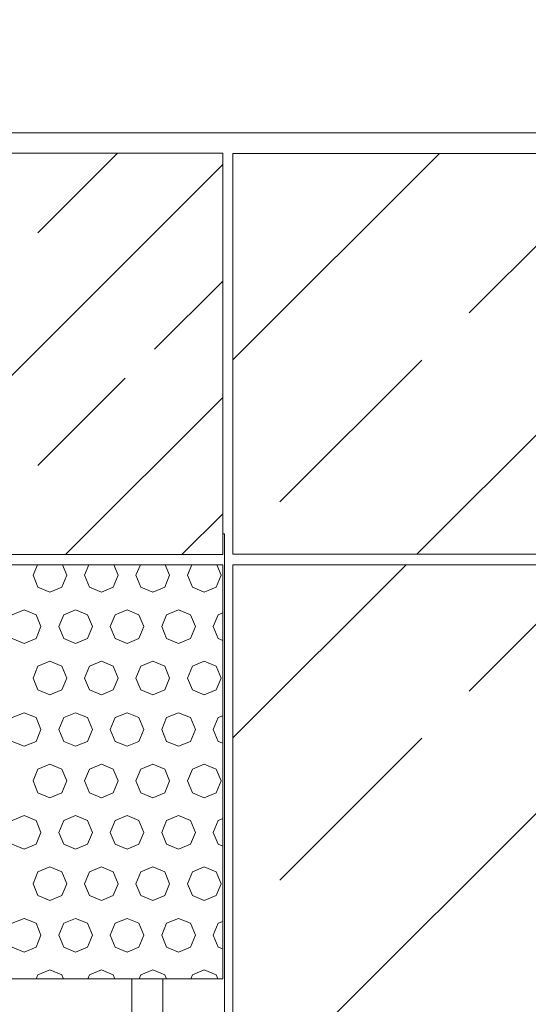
# Model space of a CAD drawing. Header units: millimetres. Extents: x 52659 to 1698020, y -10054 to 104697.
# Tile 111 of 256: x 190104 to 190598, y 13971 to 14928. Entities that reach past the tile are written whole.
import ezdxf

# ---------------------------------------------------------------- set-up
doc = ezdxf.new("R2010")
doc.units = ezdxf.units.MM
doc.header["$MEASUREMENT"] = 0
for name, color, linetype in [('02-04 BRISES SOLEIL FONCEES', 7, 'Continuous'), ('02-04 CASSETTES CLAIRES', 7, 'Continuous'), ('02-04 CASSETTES FONCEES', 7, 'Continuous'), ('02-04 Mur.Construction', 7, 'Continuous'), ('05-02 Cotation 200ème 100ème.Cotations', 7, 'Continuous'), ('Fenêtres ARCHICAD', 7, 'Continuous')]:
    doc.layers.add(name, color=color, linetype=linetype)
doc.styles.add('STYLE_GENERE_3', font='ARIALN.TTF')
doc.dimstyles.new('STYLE_GENERE__1', dxfattribs={"dimtxt": 200, "dimasz": 95, "dimexe": 0.18, "dimexo": 100, "dimgap": 0, "dimtad": 0, "dimlfac": 0.001, "dimzin": 0, "dimdsep": 46, "dimtxsty": 'STYLE_GENERE_3', "dimblk": 'ARROWHEAD_6', "dimblk1": 'ARROWHEAD_6', "dimblk2": 'ARROWHEAD_6', "dimcen": 0.09, "dimclrd": 7, "dimclre": 7, "dimclrt": 7, "dimazin": 0, "dimtfac": 1, "dimtdec": 4, "dimtmove": 2, "dimatfit": 3, "dimfxl": 1, "dimtolj": 1, "dimtzin": 0, "dimarcsym": 0})
doc.dimstyles.new('STYLE_GENERE__2', dxfattribs={"dimtxt": 200, "dimasz": 95, "dimexe": 0.18, "dimexo": 100, "dimgap": 0, "dimtad": 0, "dimlfac": 0.001, "dimzin": 0, "dimdsep": 46, "dimtxsty": 'STYLE_GENERE_3', "dimblk": 'ARROWHEAD_6', "dimblk1": 'ARROWHEAD_6', "dimblk2": 'ARROWHEAD_6', "dimcen": 0.09, "dimclrd": 7, "dimclre": 7, "dimclrt": 7, "dimazin": 0, "dimtfac": 1, "dimtdec": 4, "dimtmove": 0, "dimatfit": 3, "dimfxl": 1, "dimtolj": 1, "dimtzin": 0, "dimarcsym": 0})

# ---------------------------------------------------------------- blocks, each defined once
blk = doc.blocks.new('Élément de coupe_219_1', base_point=(131932.67, 5158.07))
at = {"layer": 'Fenêtres ARCHICAD', "color": 7, "linetype": 'Continuous', "lineweight": 9}
blk.add_line((190300.76, 14428.07), (190302.67, 14428.07), dxfattribs=at)
at = {"layer": 'Fenêtres ARCHICAD', "color": 7, "linetype": 'Continuous', "lineweight": 5}
for p, q in [((190212.67, 13995.45), (190212.67, 13268.07)), ((190242.67, 13238.07), (190242.67, 13995.45))]:
    blk.add_line(p, q, dxfattribs=at)
blk = doc.blocks.new('Élément de coupe_226_1', base_point=(131932.67, 5158.07))
at = {"layer": '02-04 Mur.Construction', "color": 7, "linetype": 'Continuous', "lineweight": 9}
blk.add_line((190302.67, 14428.07), (190302.67, 13145.96), dxfattribs=at)
blk = doc.blocks.new('Élément de coupe_236_1', base_point=(131932.67, 5158.07))
at = {"layer": '02-04 Mur.Construction', "color": 7, "linetype": 'Continuous', "lineweight": 9}
blk.add_line((220582.67, 14818.07), (134892.67, 14818.07), dxfattribs=at)
blk = doc.blocks.new('*X350', base_point=(131932.67, 5158.07))
at = {"layer": '02-04 BRISES SOLEIL FONCEES', "color": 7, "linetype": 'Continuous', "lineweight": 5}
for p, q in [((190120.78, 14398.1), (190116.55, 14387.88)), ((190149.25, 14387.88), (190145.02, 14398.1)), ((190170.78, 14398.1), (190166.55, 14387.88)), ((190199.25, 14387.88), (190195.02, 14398.1)), ((190220.78, 14398.1), (190216.55, 14387.88)), ((190249.25, 14387.88), (190245.02, 14398.1)), ((190270.78, 14398.1), (190266.55, 14387.88)), ((190299.25, 14387.88), (190295.02, 14398.1)), ((190116.55, 14387.88), (190121.34, 14376.32)), ((190144.46, 14376.32), (190149.25, 14387.88)), ((190166.55, 14387.88), (190171.34, 14376.32)), ((190194.46, 14376.32), (190199.25, 14387.88)), ((190216.55, 14387.88), (190221.34, 14376.32)), ((190244.46, 14376.32), (190249.25, 14387.88)), ((190266.55, 14387.88), (190271.34, 14376.32)), ((190294.46, 14376.32), (190299.25, 14387.88)), ((190121.34, 14376.32), (190132.9, 14371.53)), ((190132.9, 14371.53), (190144.46, 14376.32)), ((190171.34, 14376.32), (190182.9, 14371.53)), ((190182.9, 14371.53), (190194.46, 14376.32)), ((190221.34, 14376.32), (190232.9, 14371.53)), ((190232.9, 14371.53), (190244.46, 14376.32)), ((190271.34, 14376.32), (190282.9, 14371.53)), ((190282.9, 14371.53), (190294.46, 14376.32)), ((190107.9, 14354.23), (190096.34, 14349.44)), ((190119.46, 14349.44), (190107.9, 14354.23)), ((190157.9, 14354.23), (190146.34, 14349.44)), ((190169.46, 14349.44), (190157.9, 14354.23)), ((190207.9, 14354.23), (190196.34, 14349.44)), ((190219.46, 14349.44), (190207.9, 14354.23)), ((190257.9, 14354.23), (190246.34, 14349.44)), ((190269.46, 14349.44), (190257.9, 14354.23)), ((190300.76, 14351.28), (190296.34, 14349.44)), ((190124.25, 14337.88), (190119.46, 14349.44)), ((190146.34, 14349.44), (190141.55, 14337.88)), ((190174.25, 14337.88), (190169.46, 14349.44)), ((190196.34, 14349.44), (190191.55, 14337.88)), ((190224.25, 14337.88), (190219.46, 14349.44)), ((190246.34, 14349.44), (190241.55, 14337.88)), ((190274.25, 14337.88), (190269.46, 14349.44)), ((190296.34, 14349.44), (190291.55, 14337.88)), ((190119.46, 14326.32), (190124.25, 14337.88)), ((190141.55, 14337.88), (190146.34, 14326.32)), ((190169.46, 14326.32), (190174.25, 14337.88)), ((190191.55, 14337.88), (190196.34, 14326.32)), ((190219.46, 14326.32), (190224.25, 14337.88)), ((190241.55, 14337.88), (190246.34, 14326.32)), ((190269.46, 14326.32), (190274.25, 14337.88)), ((190291.55, 14337.88), (190296.34, 14326.32)), ((190096.34, 14326.32), (190107.9, 14321.53)), ((190107.9, 14321.53), (190119.46, 14326.32)), ((190146.34, 14326.32), (190157.9, 14321.53)), ((190157.9, 14321.53), (190169.46, 14326.32)), ((190196.34, 14326.32), (190207.9, 14321.53)), ((190207.9, 14321.53), (190219.46, 14326.32)), ((190246.34, 14326.32), (190257.9, 14321.53)), ((190257.9, 14321.53), (190269.46, 14326.32)), ((190296.34, 14326.32), (190300.76, 14324.49)), ((190132.9, 14304.23), (190121.34, 14299.44)), ((190144.46, 14299.44), (190132.9, 14304.23)), ((190182.9, 14304.23), (190171.34, 14299.44)), ((190194.46, 14299.44), (190182.9, 14304.23)), ((190232.9, 14304.23), (190221.34, 14299.44)), ((190244.46, 14299.44), (190232.9, 14304.23)), ((190282.9, 14304.23), (190271.34, 14299.44)), ((190294.46, 14299.44), (190282.9, 14304.23)), ((190121.34, 14299.44), (190116.55, 14287.88)), ((190149.25, 14287.88), (190144.46, 14299.44)), ((190171.34, 14299.44), (190166.55, 14287.88)), ((190199.25, 14287.88), (190194.46, 14299.44)), ((190221.34, 14299.44), (190216.55, 14287.88)), ((190249.25, 14287.88), (190244.46, 14299.44)), ((190271.34, 14299.44), (190266.55, 14287.88)), ((190299.25, 14287.88), (190294.46, 14299.44)), ((190116.55, 14287.88), (190121.34, 14276.32)), ((190144.46, 14276.32), (190149.25, 14287.88)), ((190166.55, 14287.88), (190171.34, 14276.32)), ((190194.46, 14276.32), (190199.25, 14287.88)), ((190216.55, 14287.88), (190221.34, 14276.32)), ((190244.46, 14276.32), (190249.25, 14287.88)), ((190266.55, 14287.88), (190271.34, 14276.32)), ((190294.46, 14276.32), (190299.25, 14287.88)), ((190121.34, 14276.32), (190132.9, 14271.53)), ((190132.9, 14271.53), (190144.46, 14276.32)), ((190171.34, 14276.32), (190182.9, 14271.53)), ((190182.9, 14271.53), (190194.46, 14276.32)), ((190221.34, 14276.32), (190232.9, 14271.53)), ((190232.9, 14271.53), (190244.46, 14276.32)), ((190271.34, 14276.32), (190282.9, 14271.53)), ((190282.9, 14271.53), (190294.46, 14276.32)), ((190107.9, 14254.23), (190096.34, 14249.44)), ((190119.46, 14249.44), (190107.9, 14254.23)), ((190124.25, 14237.88), (190119.46, 14249.44)), ((190146.34, 14249.44), (190141.55, 14237.88)), ((190157.9, 14254.23), (190146.34, 14249.44)), ((190169.46, 14249.44), (190157.9, 14254.23)), ((190174.25, 14237.88), (190169.46, 14249.44)), ((190196.34, 14249.44), (190191.55, 14237.88)), ((190207.9, 14254.23), (190196.34, 14249.44)), ((190219.46, 14249.44), (190207.9, 14254.23)), ((190224.25, 14237.88), (190219.46, 14249.44)), ((190246.34, 14249.44), (190241.55, 14237.88)), ((190257.9, 14254.23), (190246.34, 14249.44)), ((190269.46, 14249.44), (190257.9, 14254.23)), ((190274.25, 14237.88), (190269.46, 14249.44)), ((190296.34, 14249.44), (190291.55, 14237.88)), ((190300.76, 14251.28), (190296.34, 14249.44)), ((190119.46, 14226.32), (190124.25, 14237.88)), ((190141.55, 14237.88), (190146.34, 14226.32)), ((190169.46, 14226.32), (190174.25, 14237.88)), ((190191.55, 14237.88), (190196.34, 14226.32)), ((190219.46, 14226.32), (190224.25, 14237.88)), ((190241.55, 14237.88), (190246.34, 14226.32)), ((190269.46, 14226.32), (190274.25, 14237.88)), ((190291.55, 14237.88), (190296.34, 14226.32)), ((190096.34, 14226.32), (190107.9, 14221.53)), ((190107.9, 14221.53), (190119.46, 14226.32)), ((190146.34, 14226.32), (190157.9, 14221.53)), ((190157.9, 14221.53), (190169.46, 14226.32)), ((190196.34, 14226.32), (190207.9, 14221.53)), ((190207.9, 14221.53), (190219.46, 14226.32)), ((190246.34, 14226.32), (190257.9, 14221.53)), ((190257.9, 14221.53), (190269.46, 14226.32)), ((190296.34, 14226.32), (190300.76, 14224.49)), ((190121.34, 14199.44), (190116.55, 14187.88)), ((190132.9, 14204.23), (190121.34, 14199.44)), ((190144.46, 14199.44), (190132.9, 14204.23)), ((190149.25, 14187.88), (190144.46, 14199.44)), ((190171.34, 14199.44), (190166.55, 14187.88)), ((190182.9, 14204.23), (190171.34, 14199.44)), ((190194.46, 14199.44), (190182.9, 14204.23)), ((190199.25, 14187.88), (190194.46, 14199.44)), ((190221.34, 14199.44), (190216.55, 14187.88)), ((190232.9, 14204.23), (190221.34, 14199.44)), ((190244.46, 14199.44), (190232.9, 14204.23)), ((190249.25, 14187.88), (190244.46, 14199.44)), ((190271.34, 14199.44), (190266.55, 14187.88)), ((190282.9, 14204.23), (190271.34, 14199.44)), ((190294.46, 14199.44), (190282.9, 14204.23)), ((190299.25, 14187.88), (190294.46, 14199.44)), ((190116.55, 14187.88), (190121.34, 14176.32)), ((190144.46, 14176.32), (190149.25, 14187.88)), ((190166.55, 14187.88), (190171.34, 14176.32)), ((190194.46, 14176.32), (190199.25, 14187.88)), ((190216.55, 14187.88), (190221.34, 14176.32)), ((190244.46, 14176.32), (190249.25, 14187.88)), ((190266.55, 14187.88), (190271.34, 14176.32)), ((190294.46, 14176.32), (190299.25, 14187.88)), ((190121.34, 14176.32), (190132.9, 14171.53)), ((190132.9, 14171.53), (190144.46, 14176.32)), ((190171.34, 14176.32), (190182.9, 14171.53)), ((190182.9, 14171.53), (190194.46, 14176.32)), ((190221.34, 14176.32), (190232.9, 14171.53)), ((190232.9, 14171.53), (190244.46, 14176.32)), ((190271.34, 14176.32), (190282.9, 14171.53)), ((190282.9, 14171.53), (190294.46, 14176.32)), ((190107.9, 14154.23), (190096.34, 14149.44)), ((190119.46, 14149.44), (190107.9, 14154.23)), ((190124.25, 14137.88), (190119.46, 14149.44)), ((190146.34, 14149.44), (190141.55, 14137.88)), ((190157.9, 14154.23), (190146.34, 14149.44)), ((190169.46, 14149.44), (190157.9, 14154.23)), ((190174.25, 14137.88), (190169.46, 14149.44)), ((190196.34, 14149.44), (190191.55, 14137.88)), ((190207.9, 14154.23), (190196.34, 14149.44)), ((190219.46, 14149.44), (190207.9, 14154.23)), ((190224.25, 14137.88), (190219.46, 14149.44)), ((190246.34, 14149.44), (190241.55, 14137.88)), ((190257.9, 14154.23), (190246.34, 14149.44)), ((190269.46, 14149.44), (190257.9, 14154.23)), ((190274.25, 14137.88), (190269.46, 14149.44)), ((190296.34, 14149.44), (190291.55, 14137.88)), ((190300.76, 14151.28), (190296.34, 14149.44)), ((190119.46, 14126.32), (190124.25, 14137.88)), ((190141.55, 14137.88), (190146.34, 14126.32)), ((190169.46, 14126.32), (190174.25, 14137.88)), ((190191.55, 14137.88), (190196.34, 14126.32)), ((190219.46, 14126.32), (190224.25, 14137.88)), ((190241.55, 14137.88), (190246.34, 14126.32)), ((190269.46, 14126.32), (190274.25, 14137.88)), ((190291.55, 14137.88), (190296.34, 14126.32)), ((190096.34, 14126.32), (190107.9, 14121.53)), ((190107.9, 14121.53), (190119.46, 14126.32)), ((190146.34, 14126.32), (190157.9, 14121.53)), ((190157.9, 14121.53), (190169.46, 14126.32)), ((190196.34, 14126.32), (190207.9, 14121.53)), ((190207.9, 14121.53), (190219.46, 14126.32)), ((190246.34, 14126.32), (190257.9, 14121.53)), ((190257.9, 14121.53), (190269.46, 14126.32)), ((190296.34, 14126.32), (190300.76, 14124.49)), ((190132.9, 14104.23), (190121.34, 14099.44)), ((190144.46, 14099.44), (190132.9, 14104.23)), ((190182.9, 14104.23), (190171.34, 14099.44)), ((190194.46, 14099.44), (190182.9, 14104.23)), ((190232.9, 14104.23), (190221.34, 14099.44)), ((190244.46, 14099.44), (190232.9, 14104.23)), ((190282.9, 14104.23), (190271.34, 14099.44)), ((190294.46, 14099.44), (190282.9, 14104.23)), ((190121.34, 14099.44), (190116.55, 14087.88)), ((190149.25, 14087.88), (190144.46, 14099.44)), ((190171.34, 14099.44), (190166.55, 14087.88)), ((190199.25, 14087.88), (190194.46, 14099.44)), ((190221.34, 14099.44), (190216.55, 14087.88)), ((190249.25, 14087.88), (190244.46, 14099.44)), ((190271.34, 14099.44), (190266.55, 14087.88)), ((190299.25, 14087.88), (190294.46, 14099.44)), ((190116.55, 14087.88), (190121.34, 14076.32)), ((190144.46, 14076.32), (190149.25, 14087.88)), ((190166.55, 14087.88), (190171.34, 14076.32)), ((190194.46, 14076.32), (190199.25, 14087.88)), ((190216.55, 14087.88), (190221.34, 14076.32)), ((190244.46, 14076.32), (190249.25, 14087.88)), ((190266.55, 14087.88), (190271.34, 14076.32)), ((190294.46, 14076.32), (190299.25, 14087.88)), ((190121.34, 14076.32), (190132.9, 14071.53)), ((190132.9, 14071.53), (190144.46, 14076.32)), ((190171.34, 14076.32), (190182.9, 14071.53)), ((190182.9, 14071.53), (190194.46, 14076.32)), ((190221.34, 14076.32), (190232.9, 14071.53)), ((190232.9, 14071.53), (190244.46, 14076.32)), ((190271.34, 14076.32), (190282.9, 14071.53)), ((190282.9, 14071.53), (190294.46, 14076.32)), ((190107.9, 14054.23), (190096.34, 14049.44)), ((190119.46, 14049.44), (190107.9, 14054.23)), ((190157.9, 14054.23), (190146.34, 14049.44)), ((190169.46, 14049.44), (190157.9, 14054.23)), ((190207.9, 14054.23), (190196.34, 14049.44)), ((190219.46, 14049.44), (190207.9, 14054.23)), ((190257.9, 14054.23), (190246.34, 14049.44)), ((190269.46, 14049.44), (190257.9, 14054.23)), ((190124.25, 14037.88), (190119.46, 14049.44)), ((190146.34, 14049.44), (190141.55, 14037.88)), ((190174.25, 14037.88), (190169.46, 14049.44)), ((190196.34, 14049.44), (190191.55, 14037.88)), ((190224.25, 14037.88), (190219.46, 14049.44)), ((190246.34, 14049.44), (190241.55, 14037.88)), ((190274.25, 14037.88), (190269.46, 14049.44)), ((190296.34, 14049.44), (190291.55, 14037.88)), ((190300.76, 14051.28), (190296.34, 14049.44)), ((190119.46, 14026.32), (190124.25, 14037.88)), ((190141.55, 14037.88), (190146.34, 14026.32)), ((190169.46, 14026.32), (190174.25, 14037.88)), ((190191.55, 14037.88), (190196.34, 14026.32)), ((190219.46, 14026.32), (190224.25, 14037.88)), ((190241.55, 14037.88), (190246.34, 14026.32)), ((190269.46, 14026.32), (190274.25, 14037.88)), ((190291.55, 14037.88), (190296.34, 14026.32)), ((190096.34, 14026.32), (190107.9, 14021.53)), ((190107.9, 14021.53), (190119.46, 14026.32)), ((190146.34, 14026.32), (190157.9, 14021.53)), ((190157.9, 14021.53), (190169.46, 14026.32)), ((190196.34, 14026.32), (190207.9, 14021.53)), ((190207.9, 14021.53), (190219.46, 14026.32)), ((190246.34, 14026.32), (190257.9, 14021.53)), ((190257.9, 14021.53), (190269.46, 14026.32)), ((190296.34, 14026.32), (190300.76, 14024.49)), ((190121.34, 13999.44), (190119.69, 13995.45)), ((190132.9, 14004.23), (190121.34, 13999.44)), ((190144.46, 13999.44), (190132.9, 14004.23)), ((190146.12, 13995.45), (190144.46, 13999.44)), ((190171.34, 13999.44), (190169.69, 13995.45)), ((190182.9, 14004.23), (190171.34, 13999.44)), ((190194.46, 13999.44), (190182.9, 14004.23)), ((190196.12, 13995.45), (190194.46, 13999.44)), ((190221.34, 13999.44), (190219.69, 13995.45)), ((190232.9, 14004.23), (190221.34, 13999.44)), ((190244.46, 13999.44), (190232.9, 14004.23)), ((190246.12, 13995.45), (190244.46, 13999.44)), ((190271.34, 13999.44), (190269.69, 13995.45)), ((190282.9, 14004.23), (190271.34, 13999.44)), ((190294.46, 13999.44), (190282.9, 14004.23)), ((190296.12, 13995.45), (190294.46, 13999.44))]:
    blk.add_line(p, q, dxfattribs=at)
blk = doc.blocks.new('Élément de coupe_324_1', base_point=(131932.67, 5158.07))
at = {"layer": '02-04 BRISES SOLEIL FONCEES', "color": 7, "linetype": 'Continuous', "lineweight": 9}
for p, q in [((190300.76, 14398.1), (188542.67, 14398.1)), ((190300.76, 13995.45), (190300.76, 14398.1)), ((188542.67, 13995.45), (190300.76, 13995.45))]:
    blk.add_line(p, q, dxfattribs=at)
at = {"layer": '02-04 BRISES SOLEIL FONCEES', "lineweight": 0}
blk.add_blockref('*X350', (131932.67, 5158.07), dxfattribs=at)
blk = doc.blocks.new('Élément de coupe_419_1', base_point=(131932.67, 5158.07))
at = {"layer": '02-04 CASSETTES FONCEES', "color": 7, "linetype": 'Continuous', "lineweight": 9}
for p, q in [((190300.76, 14798.09), (188522.68, 14798.09)), ((190121.3, 14720.76), (190198.63, 14798.09)), ((190300.76, 14408.07), (190300.76, 14798.09)), ((189921.75, 14408.07), (190300.76, 14787.08)), ((190234.43, 14607.62), (190300.76, 14673.95)), ((190121.3, 14494.48), (190206.15, 14579.34)), ((190148.02, 14408.07), (190300.76, 14560.81)), ((190261.16, 14408.07), (190300.76, 14447.67)), ((188522.68, 14408.07), (190300.76, 14408.07))]:
    blk.add_line(p, q, dxfattribs=at)
blk = doc.blocks.new('Élément de coupe_429_1', base_point=(131932.67, 5158.07))
at = {"layer": '02-04 CASSETTES CLAIRES', "color": 7, "linetype": 'Continuous', "lineweight": 9}
for p, q in [((190310.76, 13861.97), (190846.86, 14398.07)), ((190310.76, 14229.66), (190479.17, 14398.07)), ((190310.76, 14398.07), (190310.76, 12248.07)), ((191510.68, 14398.07), (190310.76, 14398.07)), ((190540.23, 14275.28), (190663.02, 14398.07)), ((190356.38, 14091.43), (190494.26, 14229.32))]:
    blk.add_line(p, q, dxfattribs=at)
blk = doc.blocks.new('Élément de coupe_430_1', base_point=(131932.67, 5158.07))
at = {"layer": '02-04 CASSETTES CLAIRES', "color": 7, "linetype": 'Continuous', "lineweight": 9}
for p, q in [((190310.76, 14597.36), (190511.47, 14798.07)), ((190310.76, 14798.07), (190310.76, 14408.37)), ((193298.76, 14798.07), (190310.76, 14798.07)), ((190489.47, 14408.37), (190879.17, 14798.07)), ((190540.23, 14642.98), (190678.11, 14780.86)), ((190356.38, 14459.13), (190494.26, 14597.02)), ((190310.76, 14408.37), (193298.76, 14408.37))]:
    blk.add_line(p, q, dxfattribs=at)
blk = doc.blocks.new('*D729', base_point=(131932.67, 5158.07))
at = {"layer": '05-02 Cotation 200ème 100ème.Cotations', "color": 7, "linetype": 'Continuous', "lineweight": 25, "transparency": 16777216}
for p, q in [((187874.44, 14458.07), (187974.44, 14358.07)), ((187874.44, 13160.07), (187974.44, 13060.07))]:
    blk.add_line(p, q, dxfattribs=at)
at = {"layer": '05-02 Cotation 200ème 100ème.Cotations', "color": 7, "linetype": 'Continuous', "lineweight": 13, "transparency": 16777216}
for p, q in [((188018.19, 14408.07), (187830.69, 14408.07)), ((187924.44, 14007.95), (187924.44, 14408.07)), ((187924.44, 13110.07), (187924.44, 13510.2)), ((188018.19, 13110.07), (187830.69, 13110.07))]:
    blk.add_line(p, q, dxfattribs=at)
at = {"layer": '05-02 Cotation 200ème 100ème.Cotations', "color": 7, "lineweight": 9, "transparency": 16777216, "char_height": 200, "attachment_point": 7, "rotation": 90, "style": 'STYLE_GENERE_3'}
for s, insert in [('\\A1;0,40', (187881.59, 14381.77)), ('\\A1;1,30', (188024.44, 13535.07))]:
    blk.add_mtext(s, dxfattribs=dict(at, insert=insert))
blk = doc.blocks.new('ARROWHEAD_6')
at = {"color": 0, "linetype": 'Continuous', "lineweight": 0}
for p, q in [((-0.5, -0.5), (0.5, 0.5)), ((0, 0), (-1, 0))]:
    blk.add_line(p, q, dxfattribs=at)
blk = doc.blocks.new('*D730', base_point=(131932.67, 5158.07))
at = {"layer": '05-02 Cotation 200ème 100ème.Cotations', "color": 7, "linetype": 'Continuous', "lineweight": 25, "transparency": 16777216}
for p, q in [((187874.44, 14853.46), (187974.44, 14753.46)), ((187874.44, 14458.07), (187974.44, 14358.07))]:
    blk.add_line(p, q, dxfattribs=at)
at = {"layer": '05-02 Cotation 200ème 100ème.Cotations', "color": 7, "linetype": 'Continuous', "lineweight": 13, "transparency": 16777216}
for p, q in [((188018.19, 14803.46), (187830.69, 14803.46)), ((187924.44, 14408.07), (187924.44, 14803.46)), ((188018.19, 14408.07), (187830.69, 14408.07))]:
    blk.add_line(p, q, dxfattribs=at)
blk = doc.blocks.new('*D731', base_point=(131932.67, 5158.07))
at = {"layer": '05-02 Cotation 200ème 100ème.Cotations', "color": 7, "linetype": 'Continuous', "lineweight": 13, "transparency": 16777216}
for p, q in [((187924.44, 15506.26), (187924.44, 15581.26)), ((188018.19, 15506.26), (187830.69, 15506.26)), ((187924.44, 15403.74), (187924.44, 15506.26)), ((187924.44, 14803.46), (187924.44, 14905.98)), ((188018.19, 14803.46), (187830.69, 14803.46))]:
    blk.add_line(p, q, dxfattribs=at)
at = {"layer": '05-02 Cotation 200ème 100ème.Cotations', "color": 7, "linetype": 'Continuous', "lineweight": 25, "transparency": 16777216}
for p, q in [((187974.44, 15456.26), (187874.44, 15556.26)), ((187874.44, 14853.46), (187974.44, 14753.46))]:
    blk.add_line(p, q, dxfattribs=at)
at = {"layer": '05-02 Cotation 200ème 100ème.Cotations', "color": 7, "lineweight": 9, "transparency": 16777216, "insert": (188024.44, 14930.86), "char_height": 200, "attachment_point": 7, "rotation": 90, "style": 'STYLE_GENERE_3'}
blk.add_mtext('\\A1;0,70', dxfattribs=at)
blk = doc.blocks.new('*D744', base_point=(131932.67, 5158.07))
at = {"layer": '05-02 Cotation 200ème 100ème.Cotations', "color": 7, "linetype": 'Continuous', "lineweight": 25, "transparency": 16777216}
for p, q in [((165280.71, 14458.07), (165380.71, 14358.07)), ((165280.71, 11412.6), (165380.71, 11312.6))]:
    blk.add_line(p, q, dxfattribs=at)
at = {"layer": '05-02 Cotation 200ème 100ème.Cotations', "color": 7, "linetype": 'Continuous', "lineweight": 13, "transparency": 16777216}
for p, q in [((165424.46, 14408.07), (165236.96, 14408.07)), ((165330.71, 13134.21), (165330.71, 14408.07)), ((165330.71, 11362.6), (165330.71, 12636.46)), ((165424.46, 11362.6), (165236.96, 11362.6))]:
    blk.add_line(p, q, dxfattribs=at)
at = {"layer": '05-02 Cotation 200ème 100ème.Cotations', "color": 7, "lineweight": 9, "transparency": 16777216, "char_height": 200, "attachment_point": 7, "rotation": 90, "style": 'STYLE_GENERE_3'}
for s, insert in [('\\A1;0,40', (165287.85, 14381.77)), ('\\A1;3,05', (165430.71, 12661.33))]:
    blk.add_mtext(s, dxfattribs=dict(at, insert=insert))
blk = doc.blocks.new('*D745', base_point=(131932.67, 5158.07))
at = {"layer": '05-02 Cotation 200ème 100ème.Cotations', "color": 7, "linetype": 'Continuous', "lineweight": 25, "transparency": 16777216}
for p, q in [((165280.71, 14853.46), (165380.71, 14753.46)), ((165280.71, 14458.07), (165380.71, 14358.07))]:
    blk.add_line(p, q, dxfattribs=at)
at = {"layer": '05-02 Cotation 200ème 100ème.Cotations', "color": 7, "linetype": 'Continuous', "lineweight": 13, "transparency": 16777216}
for p, q in [((165424.46, 14803.46), (165236.96, 14803.46)), ((165330.71, 14408.07), (165330.71, 14803.46)), ((165424.46, 14408.07), (165236.96, 14408.07))]:
    blk.add_line(p, q, dxfattribs=at)
blk = doc.blocks.new('*D746', base_point=(131932.67, 5158.07))
at = {"layer": '05-02 Cotation 200ème 100ème.Cotations', "color": 7, "linetype": 'Continuous', "lineweight": 13, "transparency": 16777216}
for p, q in [((165330.71, 15506.26), (165330.71, 15581.26)), ((165424.46, 15506.26), (165236.96, 15506.26)), ((165330.71, 15403.74), (165330.71, 15506.26)), ((165330.71, 14803.46), (165330.71, 14905.98)), ((165424.46, 14803.46), (165236.96, 14803.46))]:
    blk.add_line(p, q, dxfattribs=at)
at = {"layer": '05-02 Cotation 200ème 100ème.Cotations', "color": 7, "linetype": 'Continuous', "lineweight": 25, "transparency": 16777216}
for p, q in [((165380.71, 15456.26), (165280.71, 15556.26)), ((165280.71, 14853.46), (165380.71, 14753.46))]:
    blk.add_line(p, q, dxfattribs=at)
at = {"layer": '05-02 Cotation 200ème 100ème.Cotations', "color": 7, "lineweight": 9, "transparency": 16777216, "insert": (165430.71, 14930.86), "char_height": 200, "attachment_point": 7, "rotation": 90, "style": 'STYLE_GENERE_3'}
blk.add_mtext('\\A1;0,70', dxfattribs=at)
blk = doc.blocks.new('*D764', base_point=(131932.67, 5158.07))
at = {"layer": '05-02 Cotation 200ème 100ème.Cotations', "color": 7, "linetype": 'Continuous', "lineweight": 25, "transparency": 16777216}
for p, q in [((135853.9, 14458.07), (135953.9, 14358.07)), ((135853.9, 11412.6), (135953.9, 11312.6))]:
    blk.add_line(p, q, dxfattribs=at)
at = {"layer": '05-02 Cotation 200ème 100ème.Cotations', "color": 7, "linetype": 'Continuous', "lineweight": 13, "transparency": 16777216}
for p, q in [((135997.65, 14408.07), (135810.15, 14408.07)), ((135903.9, 13134.21), (135903.9, 14408.07)), ((135903.9, 11362.6), (135903.9, 12636.46)), ((135997.65, 11362.6), (135810.15, 11362.6))]:
    blk.add_line(p, q, dxfattribs=at)
at = {"layer": '05-02 Cotation 200ème 100ème.Cotations', "color": 7, "lineweight": 9, "transparency": 16777216, "char_height": 200, "attachment_point": 7, "rotation": 90, "style": 'STYLE_GENERE_3'}
for s, insert in [('\\A1;0,40', (135861.04, 14381.77)), ('\\A1;3,05', (136003.9, 12661.33))]:
    blk.add_mtext(s, dxfattribs=dict(at, insert=insert))
blk = doc.blocks.new('*D765', base_point=(131932.67, 5158.07))
at = {"layer": '05-02 Cotation 200ème 100ème.Cotations', "color": 7, "linetype": 'Continuous', "lineweight": 25, "transparency": 16777216}
for p, q in [((135853.9, 14853.46), (135953.9, 14753.46)), ((135853.9, 14458.07), (135953.9, 14358.07))]:
    blk.add_line(p, q, dxfattribs=at)
at = {"layer": '05-02 Cotation 200ème 100ème.Cotations', "color": 7, "linetype": 'Continuous', "lineweight": 13, "transparency": 16777216}
for p, q in [((135997.65, 14803.46), (135810.15, 14803.46)), ((135903.9, 14408.07), (135903.9, 14803.46)), ((135997.65, 14408.07), (135810.15, 14408.07))]:
    blk.add_line(p, q, dxfattribs=at)
blk = doc.blocks.new('*D766', base_point=(131932.67, 5158.07))
at = {"layer": '05-02 Cotation 200ème 100ème.Cotations', "color": 7, "linetype": 'Continuous', "lineweight": 13, "transparency": 16777216}
for p, q in [((135903.9, 15506.26), (135903.9, 15581.26)), ((135997.65, 15506.26), (135810.15, 15506.26)), ((135903.9, 15403.74), (135903.9, 15506.26)), ((135903.9, 14803.46), (135903.9, 14905.98)), ((135997.65, 14803.46), (135810.15, 14803.46))]:
    blk.add_line(p, q, dxfattribs=at)
at = {"layer": '05-02 Cotation 200ème 100ème.Cotations', "color": 7, "linetype": 'Continuous', "lineweight": 25, "transparency": 16777216}
for p, q in [((135953.9, 15456.26), (135853.9, 15556.26)), ((135853.9, 14853.46), (135953.9, 14753.46))]:
    blk.add_line(p, q, dxfattribs=at)
at = {"layer": '05-02 Cotation 200ème 100ème.Cotations', "color": 7, "lineweight": 9, "transparency": 16777216, "insert": (136003.9, 14930.86), "char_height": 200, "attachment_point": 7, "rotation": 90, "style": 'STYLE_GENERE_3'}
blk.add_mtext('\\A1;0,70', dxfattribs=at)

msp = doc.modelspace()

# ---------------------------------------------------------------- block references
at = {"layer": '02-04 BRISES SOLEIL FONCEES', "lineweight": 0}
msp.add_blockref('Élément de coupe_324_1', (131932.668, 5158.072), dxfattribs=at)
at = {"layer": '02-04 CASSETTES CLAIRES', "lineweight": 0}
for name in ['Élément de coupe_430_1', 'Élément de coupe_429_1']:
    msp.add_blockref(name, (131932.668, 5158.072), dxfattribs=at)
at = {"layer": '02-04 CASSETTES FONCEES', "lineweight": 0}
msp.add_blockref('Élément de coupe_419_1', (131932.668, 5158.072), dxfattribs=at)
at = {"layer": '02-04 Mur.Construction', "lineweight": 0}
for name in ['Élément de coupe_236_1', 'Élément de coupe_226_1']:
    msp.add_blockref(name, (131932.668, 5158.072), dxfattribs=at)
at = {"layer": 'Fenêtres ARCHICAD', "lineweight": 0}
msp.add_blockref('Élément de coupe_219_1', (131932.668, 5158.072), dxfattribs=at)

# ---------------------------------------------------------------- dimensions: what is measured, and where the dimension line sits
at = {"layer": '05-02 Cotation 200ème 100ème.Cotations', "color": 7, "linetype": 'Continuous', "lineweight": 13}
for base, p1, p2, dimstyle, picture, middle in [((135903.901, 15506.259), (221102.731, 14803.461), (221102.731, 15506.259), 'STYLE_GENERE__2', '*D766', (135903.901, 15190.624)), ((165330.708, 15506.259), (221102.731, 14803.461), (221102.731, 15506.259), 'STYLE_GENERE__2', '*D746', (165330.708, 15190.624)), ((187924.443, 15506.259), (221102.731, 14803.461), (221102.731, 15506.259), 'STYLE_GENERE__2', '*D731', (187924.443, 15190.624)), ((135903.901, 14408.072), (220897.887, 11362.595), (220602.668, 14408.072), 'STYLE_GENERE__2', '*D764', (135903.901, 12921.098)), ((165330.708, 14408.072), (220897.887, 11362.595), (220602.668, 14408.072), 'STYLE_GENERE__2', '*D744', (165330.708, 12921.098)), ((187924.443, 14408.072), (187327.961, 13110.072), (220602.668, 14408.072), 'STYLE_GENERE__2', '*D729', (187924.443, 13794.836)), ((135903.901, 14803.461), (220602.668, 14408.072), (221102.731, 14803.461), 'STYLE_GENERE__1', '*D765', (135761.044, 14641.53)), ((165330.708, 14803.461), (220602.668, 14408.072), (221102.731, 14803.461), 'STYLE_GENERE__1', '*D745', (165187.851, 14641.53)), ((187924.443, 14803.461), (220602.668, 14408.072), (221102.731, 14803.461), 'STYLE_GENERE__1', '*D730', (187781.586, 14641.53))]:
    dim = msp.add_linear_dim(base=base, p1=p1, p2=p2, angle=90, dimstyle=dimstyle, dxfattribs=at)
    dim.commit()
    dim.dimension.update_dxf_attribs({"geometry": picture, "text_midpoint": middle, "dimtype": 160, "text_rotation": 90})

doc.saveas('drawing.dxf')
